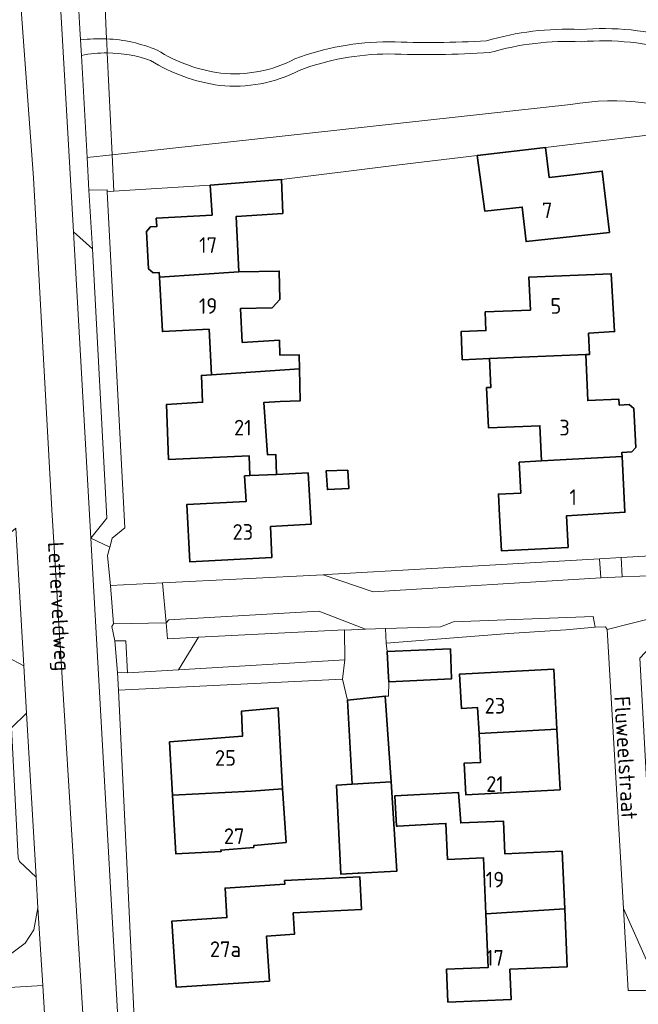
# Model space of a CAD drawing. Header units: metres. Extents: x 245598 to 248629, y 478632 to 481821.
# Tile 80 of 122: x 247523 to 247594, y 479771 to 479884. Entities that reach past the tile are written whole.
import ezdxf
from ezdxf.enums import TextEntityAlignment as Align

# ---------------------------------------------------------------- set-up
doc = ezdxf.new("R2010")
doc.units = ezdxf.units.M
for name, color, linetype, lineweight in [('B-XX-GR-GROENVOORZIENING-GV', 80, 'Continuous', 18), ('B-XX-OG-BEBOUWING-GV', 7, 'Continuous', 35), ('B-XX-OG-BEBOUWING-T18', 10, 'Continuous', 18), ('B-XX-OG-TERREIN_ERF-GV', 7, 'Continuous', 18), ('B-XX-OG-TOPOGRAFIE-T18', 10, 'Continuous', 18), ('B-XX-VH-ONVERHARD-GV', 252, 'Continuous', 18), ('B-XX-VH-VERHARDING_GESLOTEN-GV', 252, 'Continuous', 18), ('B-XX-VH-VERHARDING_OPEN-GV', 252, 'Continuous', 18)]:
    doc.layers.add(name, color=color, linetype=linetype, lineweight=lineweight)
doc.styles.add('NLCS-ISO-M-T18', font='NLCS-ISO.ttf', dxfattribs={"height": 1.8})

msp = doc.modelspace()

# ---------------------------------------------------------------- linework, layer by layer
at = {"layer": 'B-XX-GR-GROENVOORZIENING-GV'}
for points in [[(247533.332, 479881.731), (247533.161, 479885.313), (247530.139, 479884.954), (247530.263, 479882.862), (247530.334, 479881.597)], [(247533.161, 479885.313), (247533.332, 479881.731)], [(247530.433, 479879.83), (247531.089, 479868.088), (247533.971, 479868.403)], [(247533.971, 479868.403), (247533.41, 479880.105)], [(247533.41, 479880.105), (247533.971, 479868.403), (247586.694, 479874.172)]]:
    msp.add_lwpolyline(points, dxfattribs=at)
for points in [[(247577.017, 479881.497, -0.0836281), (247587.782, 479882.799)], [(247587.782, 479882.799, -0.0934158), (247599.402, 479881.611)], [(247530.334, 479881.597, -0.0440904), (247533.332, 479881.731)], [(247533.332, 479881.731, -0.0882173), (247539.136, 479880.434)], [(247554.986, 479879.417, -0.0888103), (247565.8, 479881.397)], [(247565.8, 479881.397, 0.0235315), (247577.017, 479881.497)], [(247587.901, 479881.395, 0.0836492), (247577.416, 479880.146)], [(247599.138, 479880.227, 0.09344), (247587.901, 479881.395)], [(247533.41, 479880.105, 0.0488794), (247530.433, 479879.83)], [(247538.393, 479879.237, 0.0833664), (247533.41, 479880.105)], [(247539.136, 479880.434, 0.1042245), (247546.466, 479877.773)], [(247546.466, 479877.773, 0.1465485), (247554.986, 479879.417)], [(247565.747, 479879.989, 0.0888213), (247555.48, 479878.098)], [(247577.416, 479880.146, -0.0233992), (247565.747, 479879.989)], [(247546.325, 479876.371, -0.1041357), (247538.393, 479879.237)], [(247555.48, 479878.098, -0.1465576), (247546.325, 479876.371)], [(247586.694, 479874.172, -0.1471226), (247603.35, 479872.132)]]:
    msp.add_lwpolyline(points, format="xyb", dxfattribs=at)
for points in [[(247590.013, 479821.912), (247590.175, 479819.713), (247592.633, 479819.822), (247592.506, 479822.052)], [(247592.506, 479822.052), (247592.633, 479819.822), (247596.675, 479820), (247596.625, 479821.1), (247596.598, 479822.28)], [(247541.599, 479809.127), (247543.89, 479812.89), (247540.325, 479812.713), (247540.162, 479814.525), (247534.112, 479814.412), (247533.925, 479814.125), (247534.287, 479812.475), (247534.938, 479812.482), (247535.537, 479812.488), (247535.737, 479808.775)], [(247541.599, 479809.127), (247560.725, 479810.275), (247560.688, 479813.713), (247560.688, 479813.725), (247543.89, 479812.89)]]:
    msp.add_lwpolyline(points, close=True, dxfattribs=at)
at = {"layer": 'B-XX-OG-BEBOUWING-GV'}
for points in [[(247583.821, 479869.237), (247575.967, 479868.295), (247576.85, 479861.887), (247581.139, 479862.376), (247581.586, 479858.402), (247591.172, 479859.452), (247590.33, 479866.516), (247586.62, 479866.062), (247584.24, 479865.77)], [(247548.537, 479854.917), (247548.221, 479861.288), (247553.592, 479861.638), (247553.429, 479865.546), (247545.233, 479864.895), (247545.458, 479861.448), (247539.044, 479861.096), (247539.096, 479860.133), (247538.397, 479860.096), (247537.917, 479859.579), (247538.149, 479855.252), (247538.674, 479854.799), (247539.389, 479854.838), (247539.417, 479854.32)], [(247539.417, 479854.32), (247539.752, 479848.048), (247545.125, 479848.327), (247545.402, 479843.058), (247555.502, 479843.77), (247555.47, 479845.393), (247553.256, 479845.349), (247553.198, 479847.047), (247548.94, 479846.807), (247548.746, 479850.71), (247552.367, 479850.781), (247553.256, 479851.757), (247553.192, 479855.008), (247548.537, 479854.917)], [(247577.369, 479844.937), (247588.453, 479845.404), (247588.873, 479845.422), (247588.771, 479847.852), (247591.762, 479848.048), (247591.368, 479854.713), (247581.876, 479854.302), (247582.074, 479850.532), (247576.875, 479850.313), (247576.965, 479848.162), (247574.1, 479848.041), (247574.237, 479844.805)], [(247583.369, 479833.162), (247592.614, 479833.667), (247592.594, 479834.038), (247592.589, 479834.138), (247593.737, 479834.2), (247594.209, 479834.726), (247593.972, 479839.188), (247593.446, 479839.661), (247592.298, 479839.6), (247592.293, 479839.7), (247592.263, 479840.27), (247588.676, 479840.119), (247588.453, 479845.404), (247577.369, 479844.937), (247577.533, 479841.621), (247577.044, 479841.6), (247577.273, 479836.966), (247583.168, 479837.214)], [(247549.81, 479831.478), (247552.885, 479831.618), (247552.782, 479833.92), (247551.834, 479833.871), (247551.398, 479839.887), (247553.279, 479840.023), (247555.574, 479840.068), (247555.502, 479843.77), (247545.402, 479843.058), (247544.236, 479843), (247544.366, 479839.923), (247540.231, 479839.668), (247540.458, 479833.336), (247549.709, 479833.771)], [(247580.986, 479829.477), (247578.387, 479829.35), (247578.508, 479826.876), (247578.762, 479822.81), (247586.414, 479823.221), (247586.222, 479826.845), (247592.953, 479827.274), (247592.614, 479833.667), (247583.369, 479833.162), (247580.792, 479833.021)], [(247552.885, 479831.618), (247549.81, 479831.478), (247549.197, 479831.45), (247549.377, 479828.498), (247542.555, 479828.154), (247542.893, 479821.577), (247552.33, 479822.075), (247552.192, 479825.612), (247556.857, 479825.879), (247556.496, 479831.783)], [(247561.088, 479832.113), (247558.575, 479832.025), (247558.725, 479829.875), (247561.188, 479829.988)], [(247565.612, 479811.226), (247565.6, 479811.225), (247565.746, 479808.309), (247565.775, 479807.738), (247573.013, 479808.113), (247572.875, 479811.537)], [(247576.167, 479801.792), (247585.123, 479802.315), (247584.754, 479809.225), (247573.924, 479808.646), (247574.135, 479804.688), (247576.007, 479804.789)], [(247561.582, 479795.965), (247566.05, 479796.245), (247565.371, 479806.124), (247561.026, 479805.643)], [(247540.918, 479794.703), (247550.013, 479795.165), (247553.563, 479795.463), (247553.452, 479797.55), (247553.067, 479804.762), (247548.847, 479804.381), (247548.972, 479801.517), (247540.582, 479800.844)], [(247576.167, 479801.792), (247576.344, 479798.492), (247574.45, 479798.39), (247574.644, 479794.765), (247585.496, 479795.346), (247585.123, 479802.315)], [(247566.05, 479796.245), (247561.582, 479795.965), (247559.773, 479795.852), (247560.278, 479785.618), (247562.275, 479785.753), (247562.363, 479785.772), (247562.364, 479785.745), (247566.712, 479785.975)], [(247540.918, 479794.703), (247541.287, 479787.973), (247546.518, 479788.249), (247546.462, 479788.407), (247550.26, 479788.709), (247550.256, 479788.922), (247553.964, 479789.276), (247553.563, 479795.463), (247550.013, 479795.165)], [(247576.953, 479781.083), (247586.023, 479781.637), (247585.737, 479788.271), (247579.127, 479787.984), (247578.966, 479791.734), (247574.059, 479791.522), (247573.813, 479795.013), (247566.475, 479794.625), (247566.675, 479791.138), (247566.775, 479791.138), (247571.541, 479791.413), (247572.361, 479791.464), (247572.549, 479787.33), (247576.676, 479787.509)], [(247554.778, 479781.186), (247562.642, 479781.574), (247562.457, 479785.32), (247553.799, 479784.893), (247553.82, 479784.462), (247546.957, 479784.024), (247547.173, 479780.63), (247540.848, 479780.227), (247541.332, 479772.646), (247552.054, 479773.33), (247551.724, 479778.505), (247554.936, 479778.71)], [(247576.953, 479781.083), (247577.22, 479774.906), (247572.425, 479774.698), (247572.589, 479770.905), (247579.868, 479771.22), (247579.719, 479774.687), (247586.311, 479774.972), (247586.023, 479781.637)]]:
    msp.add_lwpolyline(points, close=True, dxfattribs=at)
at = {"layer": 'B-XX-OG-TERREIN_ERF-GV'}
for points in [[(247586.694, 479874.172), (247533.971, 479868.403), (247534.172, 479864.206), (247545.233, 479864.895), (247553.429, 479865.546), (247566.684, 479867.182), (247575.967, 479868.295), (247583.821, 479869.237), (247600.334, 479871.228), (247601.131, 479871.325), (247601.113, 479872), (247602.511, 479872.082), (247603.35, 479872.132)], [(247600.334, 479871.228), (247583.821, 479869.237), (247584.24, 479865.77), (247586.62, 479866.062), (247590.33, 479866.516), (247591.172, 479859.452), (247581.586, 479858.402), (247581.139, 479862.376), (247576.85, 479861.887), (247575.967, 479868.295), (247566.684, 479867.182), (247553.429, 479865.546), (247553.592, 479861.638), (247548.221, 479861.288), (247548.537, 479854.917), (247553.192, 479855.008), (247553.256, 479851.757), (247552.367, 479850.781), (247548.746, 479850.71), (247548.94, 479846.807), (247553.198, 479847.047), (247553.256, 479845.349), (247555.47, 479845.393), (247555.502, 479843.77), (247555.574, 479840.068), (247553.279, 479840.023), (247551.398, 479839.887), (247551.834, 479833.871), (247552.782, 479833.92), (247552.885, 479831.618), (247556.496, 479831.783), (247556.857, 479825.879), (247552.192, 479825.612), (247552.33, 479822.075), (247542.893, 479821.577), (247542.555, 479828.154), (247549.377, 479828.498), (247549.197, 479831.45), (247549.81, 479831.478), (247549.709, 479833.771), (247540.458, 479833.336), (247540.231, 479839.668), (247544.366, 479839.923), (247544.236, 479843), (247545.402, 479843.058), (247545.125, 479848.327), (247539.752, 479848.048), (247539.417, 479854.32), (247539.389, 479854.838), (247538.674, 479854.799), (247538.149, 479855.252), (247537.917, 479859.579), (247538.397, 479860.096), (247539.096, 479860.133), (247539.044, 479861.096), (247545.458, 479861.448), (247545.233, 479864.895), (247534.172, 479864.206), (247533.401, 479864.114), (247535.425, 479825.488), (247533.975, 479824.3), (247533.685, 479823.247), (247533.425, 479822.3), (247533.7, 479819.562), (247533.763, 479818.825), (247539.759, 479819.13), (247558.23, 479820.069), (247559.325, 479820.125), (247570.1, 479820.763), (247590.013, 479821.925), (247590.013, 479821.912), (247592.506, 479822.052), (247596.598, 479822.28)], [(247595.325, 479772.225), (247593.325, 479772.225), (247592.775, 479781.663), (247590.9, 479813.787), (247590.7, 479814.1), (247589.537, 479814.062), (247589.525, 479814.062), (247586.137, 479813.725), (247584.925, 479813.675), (247579.613, 479813.312), (247565.475, 479812.213), (247565.612, 479811.226), (247572.875, 479811.537), (247573.013, 479808.113), (247565.775, 479807.738), (247565.752, 479806.108), (247565.371, 479806.124), (247566.05, 479796.245), (247566.712, 479785.975), (247562.364, 479785.745), (247562.363, 479785.772), (247562.275, 479785.753), (247560.278, 479785.618), (247559.773, 479795.852), (247561.582, 479795.965), (247561.026, 479805.643), (247560.475, 479808.075), (247534.685, 479806.8), (247535.763, 479784.562), (247536.513, 479769.062)]]:
    msp.add_lwpolyline(points, dxfattribs=at)
msp.add_lwpolyline([(247603.35, 479872.132, 0.1471226), (247586.694, 479874.172)], format="xyb", dxfattribs=at)
for points in [[(247592.594, 479834.038), (247592.614, 479833.667), (247592.953, 479827.274), (247586.222, 479826.845), (247586.414, 479823.221), (247578.762, 479822.81), (247578.508, 479826.876), (247578.387, 479829.35), (247580.986, 479829.477), (247580.792, 479833.021), (247583.369, 479833.162), (247583.168, 479837.214), (247577.273, 479836.966), (247577.044, 479841.6), (247577.533, 479841.621), (247577.369, 479844.937), (247574.237, 479844.805), (247574.1, 479848.041), (247576.965, 479848.162), (247576.875, 479850.313), (247582.074, 479850.532), (247581.876, 479854.302), (247591.368, 479854.713), (247591.762, 479848.048), (247588.771, 479847.852), (247588.873, 479845.422), (247588.453, 479845.404), (247588.676, 479840.119), (247592.263, 479840.27), (247592.293, 479839.7), (247592.298, 479839.6), (247593.446, 479839.661), (247593.972, 479839.188), (247594.209, 479834.726), (247593.737, 479834.2), (247592.589, 479834.138)], [(247561.088, 479832.113), (247561.188, 479829.988), (247558.725, 479829.875), (247558.575, 479832.025)], [(247585.123, 479802.315), (247585.496, 479795.346), (247574.644, 479794.765), (247574.45, 479798.39), (247576.344, 479798.492), (247576.167, 479801.792), (247576.007, 479804.789), (247574.135, 479804.688), (247573.924, 479808.646), (247584.754, 479809.225)], [(247553.452, 479797.55), (247553.563, 479795.463), (247553.964, 479789.276), (247550.256, 479788.922), (247550.26, 479788.709), (247546.462, 479788.407), (247546.518, 479788.249), (247541.287, 479787.973), (247540.918, 479794.703), (247540.582, 479800.844), (247548.972, 479801.517), (247548.847, 479804.381), (247553.067, 479804.762)], [(247572.549, 479787.33), (247572.361, 479791.464), (247571.541, 479791.413), (247566.775, 479791.138), (247566.675, 479791.138), (247566.475, 479794.625), (247573.813, 479795.013), (247574.059, 479791.522), (247578.966, 479791.734), (247579.127, 479787.984), (247585.737, 479788.271), (247586.023, 479781.637), (247586.311, 479774.972), (247579.719, 479774.687), (247579.868, 479771.22), (247572.589, 479770.905), (247572.425, 479774.698), (247577.22, 479774.906), (247576.953, 479781.083), (247576.676, 479787.509)], [(247562.642, 479781.574), (247554.778, 479781.186), (247554.936, 479778.71), (247551.724, 479778.505), (247552.054, 479773.33), (247541.332, 479772.646), (247540.848, 479780.227), (247547.173, 479780.63), (247546.957, 479784.024), (247553.82, 479784.462), (247553.799, 479784.893), (247562.457, 479785.32)]]:
    msp.add_lwpolyline(points, close=True, dxfattribs=at)
at = {"layer": 'B-XX-VH-ONVERHARD-GV'}
for points in [[(247587.782, 479882.799, 0.0836281), (247577.017, 479881.497)], [(247599.402, 479881.611, 0.0934158), (247587.782, 479882.799)], [(247533.332, 479881.731, 0.0440904), (247530.334, 479881.597)], [(247539.136, 479880.434, 0.0882173), (247533.332, 479881.731)], [(247565.8, 479881.397, 0.0888103), (247554.986, 479879.417)], [(247577.017, 479881.497, -0.0235315), (247565.8, 479881.397)], [(247577.416, 479880.146, -0.0836492), (247587.901, 479881.395)], [(247587.901, 479881.395, -0.09344), (247599.138, 479880.227)], [(247530.433, 479879.83, -0.0488794), (247533.41, 479880.105)], [(247533.41, 479880.105, -0.0833664), (247538.393, 479879.237)], [(247546.466, 479877.773, -0.1042245), (247539.136, 479880.434)], [(247554.986, 479879.417, -0.1465485), (247546.466, 479877.773)], [(247555.48, 479878.098, -0.0888213), (247565.747, 479879.989)], [(247565.747, 479879.989, 0.0233992), (247577.416, 479880.146)], [(247538.393, 479879.237, 0.1041357), (247546.325, 479876.371)], [(247546.325, 479876.371, 0.1465576), (247555.48, 479878.098)]]:
    msp.add_lwpolyline(points, format="xyb", dxfattribs=at)
for points in [[(247530.334, 479881.597), (247530.433, 479879.83)], [(247533.332, 479881.731), (247533.35, 479881.349), (247533.41, 479880.105)], [(247533.41, 479880.105), (247533.35, 479881.349), (247533.332, 479881.731)]]:
    msp.add_lwpolyline(points, dxfattribs=at)
at = {"layer": 'B-XX-VH-VERHARDING_GESLOTEN-GV'}
for points in [[(247539.296, 479622.812), (247540.425, 479626.125), (247540.475, 479626.437), (247541.7, 479634.525), (247541.838, 479635.463), (247540.525, 479662.663), (247539.869, 479674.506), (247539.287, 479685.025), (247539.313, 479684.988), (247535.775, 479748.675), (247531.513, 479824.287), (247531.513, 479824.3), (247529.512, 479859.513), (247529.512, 479859.525), (247527.525, 479894.263)], [(247535.8, 479625.27), (247536.663, 479627.932), (247537.379, 479631.021), (247537.809, 479636.76), (247537.55, 479643.537), (247532.509, 479735.869), (247531.347, 479757.107), (247527.046, 479827.537), (247524.908, 479865.75), (247522.855, 479894.024)], [(247522.855, 479894.024), (247524.908, 479865.75), (247527.046, 479827.537), (247531.347, 479757.107), (247532.509, 479735.869), (247537.55, 479643.537), (247537.809, 479636.76), (247537.379, 479631.021), (247536.663, 479627.932), (247535.8, 479625.27)], [(247522.9, 479825.425), (247523.816, 479809.599), (247524.132, 479804.149), (247525.225, 479785.275), (247525.438, 479781.744), (247525.985, 479772.804), (247526.575, 479763.175), (247526.825, 479760.725), (247527.113, 479756.875), (247528.275, 479735.637), (247528.375, 479733.938), (247530.588, 479693.225), (247530.725, 479690.625), (247533.313, 479643.375), (247533.563, 479636.838), (247533.175, 479631.662), (247532.532, 479628.889), (247531.987, 479626.537), (247530.275, 479622.638)], [(247204.018, 479753.64), (247525.985, 479772.804), (247525.438, 479781.744), (247524.975, 479779.225), (247523.963, 479777.675), (247522.137, 479776.312), (247521.955, 479776.249), (247520, 479775.575), (247506.6, 479774.788), (247485.625, 479773.625), (247467.822, 479772.578), (247461.411, 479772.1), (247459.889, 479771.911), (247441.278, 479771.067), (247405.578, 479769.022), (247404.111, 479768.911), (247384.811, 479767.778), (247381.678, 479767.567), (247352.489, 479765.911), (247330.9, 479764.467), (247328.922, 479764.378)], [(247522.47, 479767.676), (247523.912, 479767.1), (247525.475, 479765.475), (247526.575, 479763.175), (247525.985, 479772.804), (247204.018, 479753.64)]]:
    msp.add_lwpolyline(points, dxfattribs=at)
at = {"layer": 'B-XX-VH-VERHARDING_OPEN-GV'}
for points in [[(247529.512, 479859.513), (247531.688, 479857.563), (247531.3, 479864.313), (247531.089, 479868.088), (247530.433, 479879.83), (247530.334, 479881.597), (247530.263, 479882.862), (247530.139, 479884.954), (247530.025, 479886.888), (247530.037, 479886.888), (247529.625, 479891.375), (247529.525, 479893.025), (247529.437, 479894.35), (247527.525, 479894.263), (247529.512, 479859.525)], [(247533.971, 479868.403), (247531.089, 479868.088), (247531.3, 479864.313), (247533.388, 479864.375), (247533.388, 479864.362), (247533.401, 479864.114), (247534.172, 479864.206)], [(247531.688, 479857.563), (247533.362, 479826.575), (247531.513, 479824.287), (247533.685, 479823.247), (247533.975, 479824.3), (247535.425, 479825.488), (247533.401, 479864.114), (247533.388, 479864.362), (247533.388, 479864.375), (247531.3, 479864.313)], [(247531.688, 479857.563), (247529.512, 479859.513), (247531.513, 479824.3), (247531.513, 479824.287), (247533.362, 479826.575)], [(247522.9, 479825.425), (247521.225, 479824.013), (247521.941, 479810.611), (247523.816, 479809.599)], [(247541.075, 479687.025), (247541.014, 479688.1), (247536.987, 479759.363), (247536.513, 479769.062), (247535.763, 479784.562), (247534.685, 479806.8), (247534.588, 479808.812), (247534.287, 479812.475), (247533.925, 479814.125), (247534.112, 479814.412), (247533.763, 479818.825), (247533.7, 479819.562), (247533.425, 479822.3), (247533.685, 479823.247), (247531.513, 479824.287), (247535.775, 479748.675), (247539.313, 479684.988), (247540.025, 479683.913), (247541.298, 479683.044)], [(247558.23, 479820.069), (247563.975, 479818.125), (247590.162, 479819.713), (247590.175, 479819.713), (247590.013, 479821.912), (247590.013, 479821.925), (247570.1, 479820.763), (247559.325, 479820.125)], [(247539.759, 479819.13), (247533.763, 479818.825), (247534.112, 479814.412), (247540.162, 479814.525)], [(247560.688, 479813.713), (247563.125, 479813.8), (247557.737, 479815.875), (247540.5, 479814.875), (247540.162, 479814.525), (247540.325, 479812.713), (247543.89, 479812.89), (247560.688, 479813.725)], [(247597.013, 479772.216), (247599, 479767.788), (247599.063, 479766.738), (247603.563, 479766.863), (247596.175, 479783.088), (247594.675, 479810.5), (247594.688, 479810.513), (247595.248, 479811.101), (247599.975, 479816.075), (247590.9, 479813.787), (247592.775, 479781.663)], [(247565.393, 479813.873), (247565.475, 479812.213), (247579.613, 479813.312), (247584.925, 479813.675), (247586.137, 479813.725), (247589.525, 479814.062), (247589.537, 479814.062), (247589.3, 479815.287), (247573.212, 479814.675), (247571.725, 479814.075)], [(247561.026, 479805.643), (247565.371, 479806.124), (247565.752, 479806.108), (247565.775, 479807.738), (247565.746, 479808.309), (247565.6, 479811.225), (247565.612, 479811.226), (247565.475, 479812.213), (247565.393, 479813.873), (247563.125, 479813.8), (247560.688, 479813.713), (247560.725, 479810.275), (247560.475, 479808.075)], [(247534.588, 479808.812), (247535.737, 479808.775), (247535.537, 479812.488), (247534.938, 479812.482), (247534.287, 479812.475)], [(247522.377, 479802.455), (247524.132, 479804.149), (247523.816, 479809.599), (247521.941, 479810.611)], [(247560.475, 479808.075), (247560.725, 479810.275), (247541.599, 479809.127), (247535.737, 479808.775), (247534.588, 479808.812), (247534.685, 479806.8)], [(247524.132, 479804.149), (247522.377, 479802.455), (247523.175, 479787.525), (247523.325, 479787.088), (247525.225, 479785.275)], [(247597.013, 479772.216), (247592.775, 479781.663), (247593.325, 479772.225), (247595.325, 479772.225)]]:
    msp.add_lwpolyline(points, close=True, dxfattribs=at)
for points in [[(247596.675, 479820), (247592.633, 479819.822), (247590.175, 479819.713), (247590.162, 479819.713), (247563.975, 479818.125), (247558.23, 479820.069), (247539.759, 479819.13), (247540.162, 479814.525), (247540.5, 479814.875), (247557.737, 479815.875), (247563.125, 479813.8), (247565.393, 479813.873), (247571.725, 479814.075), (247573.212, 479814.675), (247589.3, 479815.287), (247589.537, 479814.062), (247590.7, 479814.1), (247590.9, 479813.787), (247599.975, 479816.075)], [(247522.137, 479776.312), (247523.963, 479777.675), (247524.975, 479779.225), (247525.438, 479781.744), (247525.225, 479785.275), (247523.325, 479787.088)]]:
    msp.add_lwpolyline(points, dxfattribs=at)

# ---------------------------------------------------------------- texts
at = {"layer": 'B-XX-OG-BEBOUWING-T18', "style": 'NLCS-ISO-M-T18'}
for s, p in [('7', (247584, 479862)), ('17', (247545, 479858)), ('19', (247545, 479851)), ('5', (247585, 479851)), ('21', (247549, 479837)), ('3', (247586, 479837)), ('1', (247587, 479829)), ('23', (247549, 479825)), ('23', (247578, 479805)), ('25', (247547, 479799)), ('21', (247578, 479796)), ('27', (247548, 479790)), ('19', (247578, 479785)), ('27a', (247547, 479777)), ('17', (247578, 479776))]:
    msp.add_text(s, height=1.8, dxfattribs=at).set_placement(p, align=Align.MIDDLE_CENTER)
at = {"layer": 'B-XX-OG-TOPOGRAFIE-T18', "style": 'NLCS-ISO-M-T18'}
for s, rotation, p in [('Letterveldweg', 273.1, (247527.884, 479816.423)), ('Fluweelstraat', 273.5, (247593.038, 479799.016))]:
    msp.add_text(s, height=1.8, rotation=rotation, dxfattribs=at).set_placement(p, align=Align.MIDDLE_CENTER)

doc.saveas('drawing.dxf')
